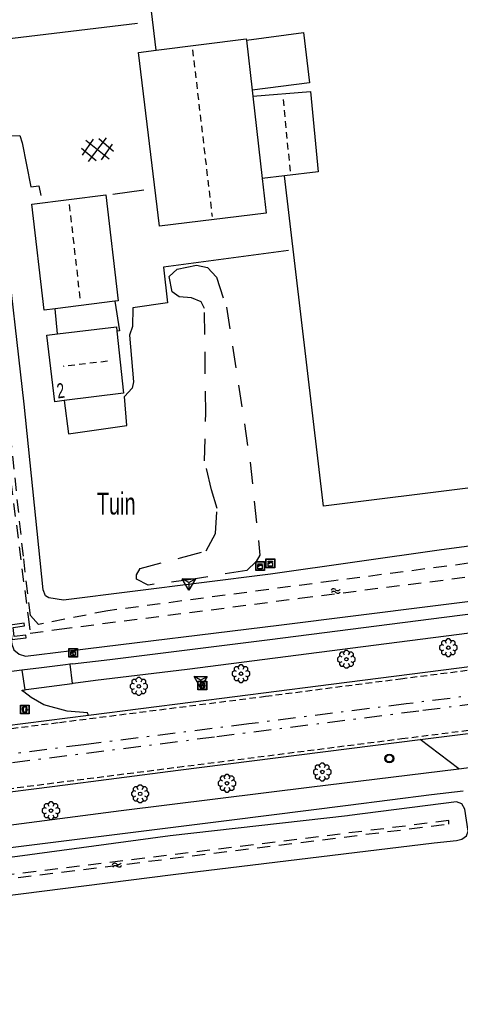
# Model space of a CAD drawing. Extents: x 99796 to 103543, y 406299 to 407646.
# Tile 83 of 85: x 103272 to 103322, y 406748 to 406860. Entities that reach past the tile are written whole.
import ezdxf
from ezdxf.enums import TextEntityAlignment as Align

# ---------------------------------------------------------------- set-up
doc = ezdxf.new("R2010")
doc.units = 0
for name, pattern in [('As', [4.25, 2, -1, 0.25, -1]), ('Cult-sch', [4.5, 2.5, -2]), ('Mi-knt-strp', [1.15, 0.75, -0.4]), ('Noklijn', [1.25, 0.75, -0.5]), ('Slootbodem', [2.5, 1.5, -1])]:
    doc.linetypes.add(name, pattern=pattern)
for name, color, linetype in [('1101', 252, 'CONTINUOUS'), ('1103', 252, 'CONTINUOUS'), ('1104', 252, 'CONTINUOUS'), ('1110', 252, 'CONTINUOUS'), ('1201', 252, 'As'), ('1207', 252, 'Mi-knt-strp'), ('1404', 252, 'CONTINUOUS'), ('1406', 252, 'Slootbodem'), ('1605', 252, 'CONTINUOUS'), ('1701', 252, 'CONTINUOUS'), ('1901', 252, 'Noklijn'), ('2001', 252, 'CONTINUOUS'), ('2010', 252, 'Cult-sch'), ('2401', 252, 'CONTINUOUS'), ('2810', 252, 'CONTINUOUS'), ('2901', 252, 'CONTINUOUS'), ('3301', 252, 'CONTINUOUS'), ('3302', 252, 'CONTINUOUS'), ('3402', 252, 'CONTINUOUS'), ('4411', 252, 'CONTINUOUS'), ('4501', 252, 'CONTINUOUS'), ('4502', 252, 'CONTINUOUS'), ('4601', 252, 'CONTINUOUS')]:
    doc.layers.add(name, color=color, linetype=linetype)

# ---------------------------------------------------------------- blocks, each defined once
blk = doc.blocks.new('IMG-KAST', base_point=(97500.879966, 403507.602474))
at = {"layer": '2810'}
for points in [[(97500.379966, 403508.102474, 0), (97501.379966, 403508.102474, 0), (97501.379966, 403507.102474, 0), (97500.379966, 403507.102474, 0)], [(97500.618198, 403507.866454, 0), (97501.129648, 403507.866454, 0), (97501.129648, 403507.789878, 0), (97500.618198, 403507.789878, 0)], [(97500.618198, 403507.709163, 0), (97501.129648, 403507.709163, 0), (97501.129648, 403507.270405, 0), (97500.618198, 403507.270405, 0)]]:
    blk.add_polyline3d(points, close=True, dxfattribs=at)
for points in [[(97500.416612, 403507.165485, 0), (97500.416612, 403508.044589, 0)], [(97500.438212, 403508.066188, 0), (97501.317777, 403508.066188, 0)], [(97501.339377, 403508.044589, 0), (97501.339377, 403507.165485, 0)], [(97501.317777, 403507.143885, 0), (97500.438212, 403507.143885, 0)]]:
    blk.add_polyline3d(points, dxfattribs=at)
blk.add_circle((97500.703094, 403507.568429), 0.035426, dxfattribs=at)
for centre, start, end in [((97500.438212, 403508.044589), 90, 180), ((97501.317777, 403508.044589), 0, 90), ((97500.438212, 403507.165485), 180, 270), ((97501.317777, 403507.165485), 270, 0)]:
    blk.add_arc(centre, 0.0216, start, end, dxfattribs=at)
blk = doc.blocks.new('100', base_point=(97530.523591, 404577.892233))
at = {"layer": '3302'}
blk.add_polyline3d([(97529.773591, 404578.324233, 0), (97531.273591, 404578.324233, 0), (97530.523591, 404577.024233, 0)], close=True, dxfattribs=at)
for points in [[(97530.523591, 404577.892233, 0), (97529.773591, 404578.324233, 0)], [(97530.523591, 404577.892233, 0), (97531.273591, 404578.324233, 0)], [(97530.523591, 404577.892233, 0), (97530.523591, 404577.024233, 0)]]:
    blk.add_polyline3d(points, dxfattribs=at)
blk = doc.blocks.new('WATERSYMBOOL', base_point=(97503.821083, 403517.176353))
at = {"layer": '4601'}
for points in [[(97503.321083, 403517.326353, 0), (97503.383583, 403517.388853, 0), (97503.508583, 403517.451353, 0), (97503.633583, 403517.451353, 0), (97503.758583, 403517.388853, 0), (97503.821083, 403517.326353, 0), (97503.883583, 403517.263853, 0), (97504.008583, 403517.201353, 0), (97504.133583, 403517.201353, 0), (97504.258583, 403517.263853, 0), (97504.321083, 403517.326353, 0)], [(97503.321083, 403517.026353, 0), (97503.383583, 403517.088853, 0), (97503.508583, 403517.151353, 0), (97503.633583, 403517.151353, 0), (97503.758583, 403517.088853, 0), (97503.821083, 403517.026353, 0), (97503.883583, 403516.963853, 0), (97504.008583, 403516.901353, 0), (97504.133583, 403516.901353, 0), (97504.258583, 403516.963853, 0), (97504.321083, 403517.026353, 0)]]:
    blk.add_polyline3d(points, dxfattribs=at)
blk = doc.blocks.new('GV6', base_point=(97503.821083, 403517.176353))
at = {"layer": '4411'}
for points in [[(97503.821083, 403517.145103, 0), (97503.977333, 403517.270103, 0)], [(97503.821083, 403517.207603, 0), (97503.977333, 403517.082603, 0)], [(97503.883583, 403517.082603, 0), (97504.133583, 403517.270103, 0)], [(97503.883583, 403517.270103, 0), (97504.133583, 403517.082603, 0)], [(97504.039833, 403517.270103, 0), (97504.196083, 403517.145103, 0)], [(97504.039833, 403517.082603, 0), (97504.196083, 403517.207603, 0)]]:
    blk.add_polyline3d(points, dxfattribs=at)
blk = doc.blocks.new('VERKEERSBORD', base_point=(97503.821083, 403507.602474))
at = {"layer": '2401'}
for radius in [0.5, 0.5, 0.4, 0.4]:
    blk.add_circle((97503.821083, 403507.602474), radius, dxfattribs=at)
blk = doc.blocks.new('GASPUT', base_point=(97500.879966, 403507.602474))
at = {"layer": '3301'}
blk.add_polyline3d([(97500.379966, 403508.102474, 0), (97501.379966, 403508.102474, 0), (97501.379966, 403507.102474, 0), (97500.379966, 403507.102474, 0)], close=True, dxfattribs=at)
for points in [[(97500.416612, 403507.165485, 0), (97500.416612, 403508.044589, 0)], [(97500.438212, 403508.066188, 0), (97501.317777, 403508.066188, 0)], [(97501.339377, 403508.044589, 0), (97501.339377, 403507.165485, 0)], [(97501.317777, 403507.143885, 0), (97500.438212, 403507.143885, 0)], [(97501.148938, 403507.502474, 0), (97501.179966, 403507.502474, 0), (97501.179966, 403507.602474, 0), (97500.979966, 403507.602474, 0), (97500.979966, 403507.502474, 0), (97501.049417, 403507.502474, 0)], [(97501.049417, 403507.502474, 0), (97500.979966, 403507.502474, 0), (97500.979966, 403507.602474, 0), (97501.179966, 403507.602474, 0), (97501.179966, 403507.502474, 0), (97501.148938, 403507.502474, 0)], [(97501.050629, 403507.702474, 0), (97501.152878, 403507.702474, 0)], [(97501.152878, 403507.702474, 0), (97501.050629, 403507.702474, 0)]]:
    blk.add_polyline3d(points, dxfattribs=at)
for centre, radius, start, end in [((97500.438212, 403508.044589), 0.0216, 90, 180), ((97501.038654, 403507.618755), 0.450575, 128.409316, 182.433627), ((97501.038654, 403507.618755), 0.450575, 128.409316, 182.433627), ((97501.038654, 403507.618755), 0.350575, 129.825959, 182.965949), ((97501.038654, 403507.618755), 0.350575, 129.825959, 182.965949), ((97500.876627, 403507.760573), 0.241925, 35.854386, 119.166907), ((97500.876627, 403507.760573), 0.241925, 35.854386, 119.166907), ((97500.876627, 403507.760573), 0.141925, 36.833809, 116.128084), ((97500.876627, 403507.760573), 0.141925, 36.833809, 116.128084), ((97500.596723, 403507.595302), 0.466387, 13.284829, 32.465637), ((97500.596723, 403507.595302), 0.466387, 13.284829, 32.465637), ((97500.596723, 403507.595302), 0.566387, 10.907297, 32.818743), ((97500.596723, 403507.595302), 0.566387, 10.907297, 32.818743), ((97501.317777, 403508.044589), 0.0216, 0, 90), ((97500.438212, 403507.165485), 0.0216, 180, 270), ((97501.038953, 403507.589425), 0.450583, 178.703187, 232.733334), ((97501.038953, 403507.589425), 0.450583, 178.703187, 232.733334), ((97501.038953, 403507.589425), 0.350583, 178.170876, 231.316684), ((97501.038953, 403507.589425), 0.350583, 178.170876, 231.316684), ((97500.87978, 403507.444399), 0.241925, 241.975984, 325.288505), ((97500.87978, 403507.444399), 0.241925, 241.975984, 325.288505), ((97500.87978, 403507.444399), 0.141925, 245.014883, 324.324171), ((97500.87978, 403507.444399), 0.141925, 245.014883, 324.324171), ((97500.787106, 403507.522782), 0.263095, 322.227463, 355.573103), ((97500.787106, 403507.522782), 0.263095, 322.227463, 355.573103), ((97500.791261, 403507.520317), 0.358122, 323.368241, 357.144228), ((97500.791261, 403507.520317), 0.358122, 323.368241, 357.144228), ((97501.317777, 403507.165485), 0.0216, 270, 0)]:
    blk.add_arc(centre, radius, start, end, dxfattribs=at)
blk = doc.blocks.new('BOOM', base_point=(97503.821083, 403507.602474))
at = {"layer": '2901'}
for points in [[(97503.321083, 403507.852474, 0), (97503.071083, 403507.977474, 0), (97502.821083, 403507.727474, 0), (97502.821083, 403507.477474, 0), (97503.071083, 403507.227474, 0), (97503.321083, 403507.352474, 0)], [(97503.491578, 403508.39797, 0), (97503.202364, 403508.39797, 0), (97503.025588, 403508.221193, 0), (97503.025588, 403507.931979, 0)], [(97504.071083, 403508.102474, 0), (97504.196083, 403508.352474, 0), (97503.946083, 403508.602474, 0), (97503.696083, 403508.602474, 0), (97503.446083, 403508.352474, 0), (97503.571083, 403508.102474, 0)], [(97504.616578, 403507.931979, 0), (97504.616578, 403508.221193, 0), (97504.439801, 403508.39797, 0), (97504.150588, 403508.39797, 0)], [(97504.321083, 403507.352474, 0), (97504.571083, 403507.227474, 0), (97504.821083, 403507.477474, 0), (97504.821083, 403507.727474, 0), (97504.571083, 403507.977474, 0), (97504.321083, 403507.852474, 0)], [(97503.025588, 403507.27297, 0), (97503.025588, 403506.983756, 0), (97503.202364, 403506.806979, 0), (97503.491578, 403506.806979, 0)], [(97503.571083, 403507.102474, 0), (97503.446083, 403506.852474, 0), (97503.696083, 403506.602474, 0), (97503.946083, 403506.602474, 0), (97504.196083, 403506.852474, 0), (97504.071083, 403507.102474, 0)], [(97504.150588, 403506.806979, 0), (97504.439801, 403506.806979, 0), (97504.616578, 403506.983756, 0), (97504.616578, 403507.27297, 0)]]:
    blk.add_polyline3d(points, dxfattribs=at)
blk.add_circle((97503.821083, 403507.602474), 0.2, dxfattribs=at)
blk.add_circle((97503.821083, 403507.602474), 0.2, dxfattribs=at)
blk = doc.blocks.new('IMG-ELEKTRAKAST', base_point=(97500.879966, 403507.602474))
at = {"layer": '3402'}
for points in [[(97500.379966, 403508.102474, 0), (97501.379966, 403508.102474, 0), (97501.379966, 403507.102474, 0), (97500.379966, 403507.102474, 0)], [(97500.618198, 403507.866454, 0), (97501.129648, 403507.866454, 0), (97501.129648, 403507.789878, 0), (97500.618198, 403507.789878, 0)], [(97500.618198, 403507.709163, 0), (97501.129648, 403507.709163, 0), (97501.129648, 403507.270405, 0), (97500.618198, 403507.270405, 0)]]:
    blk.add_polyline3d(points, close=True, dxfattribs=at)
for points in [[(97500.416612, 403507.165485, 0), (97500.416612, 403508.044589, 0)], [(97500.438212, 403508.066188, 0), (97501.317777, 403508.066188, 0)], [(97501.339377, 403508.044589, 0), (97501.339377, 403507.165485, 0)], [(97501.317777, 403507.143885, 0), (97500.438212, 403507.143885, 0)], [(97500.923771, 403507.690085, 0), (97500.823771, 403507.490085, 0), (97500.923771, 403507.490085, 0), (97500.823771, 403507.290085, 0)]]:
    blk.add_polyline3d(points, dxfattribs=at)
for centre, radius, start, end in [((97500.438212, 403508.044589), 0.0216, 90, 180), ((97501.317777, 403508.044589), 0.0216, 0, 90), ((97500.438212, 403507.165485), 0.0216, 180, 270), ((97500.703094, 403507.568429), 0.035426, 90, 270), ((97500.703094, 403507.568429), 0.035426, 270, 90), ((97501.317777, 403507.165485), 0.0216, 270, 0)]:
    blk.add_arc(centre, radius, start, end, dxfattribs=at)

msp = doc.modelspace()

# ---------------------------------------------------------------- linework, layer by layer
at = {"layer": '1101'}
for points in [[(103362.31872, 406791.049035, 0.517118), (103351.426781, 406789.633967, 0.523869), (103333.18925, 406787.32466, 0.501594), (103321.894915, 406785.878875, 0.486744), (103306.111605, 406783.863865, 0.491695), (103291.834057, 406782.028042, 0.486744), (103279.898, 406780.513, 0.551)], [(103272.282633, 406785.668726, 0.350249), (103272.603077, 406783.44276, 0.448438)], [(103279.898, 406780.513, 0.551), (103263.081056, 406778.361492, 0.521517)], [(103317.757607, 406777.759604, 0.412267), (103328.091563, 406779.076867, 0.421294), (103330.241428, 406779.358499, 0.423842)], [(103268.214227, 406771.432944, 0.509314), (103276.036964, 406772.428714, 0.514794), (103290.128619, 406774.251126, 0.459794), (103312.351839, 406777.070798, 0.407544), (103317.757607, 406777.759604, 0.412267)]]:
    msp.add_polyline3d(points, dxfattribs=at)
at = {"layer": '1103'}
msp.add_polyline3d([(103277.763, 406786.372, 0.347), (103278.034, 406784.156, 0.418)], dxfattribs=at)
at = {"layer": '1104'}
for points in [[(103278.076, 406786.399, 0.358), (103282.331527, 406786.911379, 0.36025), (103300.59445, 406789.193265, 0.474644), (103320.48601, 406791.742481, 0.467219), (103338.407264, 406794.019751, 0.410294), (103340.77065, 406794.315086, 0.408535)], [(103280.675, 406784.535, 0.39), (103291.160525, 406785.800643, 0.439994), (103311.264054, 406788.384877, 0.392969), (103328.732313, 406790.629365, 0.385544), (103347.362117, 406792.980395, 0.395444), (103361.838432, 406794.785199, 0.399674)], [(103277.763, 406786.372, 0.347), (103277.272, 406786.3, 0.353), (103274.518, 406785.949, 0.345), (103272.282633, 406785.668726, 0.350249)], [(103278.076, 406786.399, 0.358), (103277.763, 406786.372, 0.347)], [(103272.282633, 406785.668726, 0.350249), (103270.259, 406785.415, 0.355), (103269.822, 406785.388, 0.363)], [(103272.603077, 406783.44276, 0.448438), (103272.758, 406783.469, 0.447), (103278.034, 406784.156, 0.418)], [(103278.034, 406784.156, 0.418), (103278.136, 406784.214, 0.422), (103280.675, 406784.535, 0.39)], [(103272.327, 406783.396, 0.451), (103272.603077, 406783.44276, 0.448438)], [(103322.176547, 406774.429567, 0.457174), (103326.468081, 406774.972715, 0.459674)], [(103268.701495, 406767.727025, 0.273837), (103283.632086, 406769.645922, 0.265), (103305.365429, 406772.362776, 0.464744), (103316.287235, 406773.684509, 0.453744), (103322.176547, 406774.429567, 0.457174)], [(103322.664932, 406771.878861, 0.377643), (103319.055126, 406771.431454, 0.379494), (103309.528056, 406770.226119, 0.381761)], [(103309.528056, 406770.226119, 0.381761), (103295.937837, 406768.506728, 0.384994), (103274.624706, 406765.83942, 0.382988), (103266.725973, 406764.850728, 0.382244), (103264.844341, 406764.604545, 0.385366)]]:
    msp.add_polyline3d(points, dxfattribs=at)
at = {"layer": '1110'}
for points in [[(103262.285055, 406856.929101, -0.187), (103266.39405, 406857.29418, -0.076), (103285.467164, 406859.594174, 0.04)], [(103264.482976, 406845.68096, -0.049), (103265.536115, 406846.085154, -0.058), (103269.592957, 406846.687906, -0.007), (103272.028179, 406846.750118, 0.196), (103272.309066, 406845.904105, 0.196), (103273.295895, 406840.905883, 0.172), (103274.201886, 406841.000878, 0.202), (103274.448872, 406839.904897, 0.199)], [(103302.704827, 406833.612882, -0.088), (103288.452984, 406831.717827, 0.058), (103288.91194, 406827.627085, 0.055), (103284.947113, 406827.060841, 0.247), (103284.893841, 406824.925132, 0.244), (103284.571976, 406823.930107, 0.235), (103285.030932, 406818.608158, 0.211), (103284.874842, 406817.892157, 0.226), (103284.004987, 406816.957109, 0.277)], [(103277.103887, 406816.482134, 0.28), (103277.607174, 406812.693887, 0.292), (103284.260915, 406813.627817, 0.241), (103284.004987, 406816.957109, 0.277)], [(103279.898, 406780.513, 0.551), (103279.772, 406780.822, 0.58), (103277.447, 406780.982, 0.547), (103274.767, 406781.727, 0.509), (103273.34, 406782.555, 0.501), (103272.508, 406783.197, 0.446), (103272.326, 406783.313, 0.453), (103272.327, 406783.396, 0.451)], [(103322.176547, 406774.429567, 0.457174), (103317.757607, 406777.759604, 0.412267)]]:
    msp.add_polyline3d(points, dxfattribs=at)
at = {"layer": '1201'}
for points in [[(103073.101402, 406750.553064, 0.59812), (103100.323216, 406753.639095, 0.606919), (103117.272169, 406755.628772, 0.620119), (103144.439221, 406758.968495, 0.611319), (103164.462161, 406761.545249, 0.611319), (103167.936117, 406761.992313, 0.611319), (103194.238902, 406765.332408, 0.613519), (103216.690854, 406768.199764, 0.611319), (103242.219896, 406771.459021, 0.580519), (103263.618716, 406774.166726, 0.536824), (103267.000154, 406774.594598, 0.52992), (103294.529305, 406778.107174, 0.492519), (103318.070159, 406781.106778, 0.52992), (103344.757394, 406784.525104, 0.494719), (103362.857193, 406786.860256, 0.521821), (103371.755318, 406788.00825, 0.535144), (103386.065275, 406789.854877, 0.573644), (103407.503949, 406792.556085, 0.544769), (103427.241282, 406794.992797, 0.43642), (103462.105682, 406799.042881, 0.516158), (103476.29963, 406800.691746, 0.54862), (103512.098179, 406804.77541, 0.53102), (103532.201861, 406807.068386, 0.536309)], [(103329.59509, 406783.526354, 0.615719), (103316.168771, 406781.834327, 0.644319), (103298.209519, 406779.544391, 0.657519), (103279.337943, 406777.167283, 0.657519), (103263.498287, 406775.106299, 0.657519), (103258.337364, 406774.434783, 0.657519), (103235.6686, 406771.594621, 0.626719), (103219.985501, 406769.577749, 0.631119), (103203.163207, 406767.426394, 0.580519), (103183.643431, 406764.918901, 0.615719), (103167.68466, 406762.901284, 0.611319), (103164.343964, 406762.475031, 0.610046), (103150.362433, 406760.691069, 0.604719), (103128.636167, 406757.969, 0.593719), (103109.492273, 406755.660437, 0.578319), (103093.706728, 406753.836908, 0.569519)]]:
    msp.add_polyline3d(points, dxfattribs=at)
at = {"layer": '1207'}
for points in [[(103087.070868, 406755.976714, 0.551919), (103109.947876, 406758.658551, 0.639919), (103122.188807, 406760.149785, 0.617919), (103140.439377, 406762.389057, 0.593169), (103163.339854, 406765.291058, 0.606919), (103163.975631, 406765.372492, 0.605858), (103179.816068, 406767.401435, 0.57942), (103199.117915, 406769.819893, 0.584919), (103220.49363, 406772.571765, 0.576669), (103238.262148, 406774.835251, 0.568419), (103258.090378, 406777.38037, 0.535419), (103263.125182, 406778.017226, 0.536917), (103276.582719, 406779.71948, 0.540919), (103300.108672, 406782.706417, 0.571169), (103315.512747, 406784.704663, 0.560169), (103333.923132, 406787.051223, 0.524419)], [(103072.480396, 406747.518815, 0.544494), (103095.896081, 406750.167869, 0.554394), (103123.828307, 406753.498279, 0.497469), (103143.713907, 406755.965911, 0.522219), (103164.831028, 406758.643593, 0.4919), (103171.294839, 406759.463214, 0.482619), (103189.299167, 406761.744954, 0.475194), (103215.379179, 406765.067168, 0.485094), (103239.271329, 406768.124886, 0.472719), (103263.988203, 406771.284034, 0.485134), (103267.193497, 406771.693714, 0.486744), (103290.076465, 406774.610616, 0.484544), (103315.648721, 406777.861305, 0.504344), (103340.004296, 406780.969314, 0.510944)]]:
    msp.add_polyline3d(points, dxfattribs=at)
at = {"layer": '1404'}
for points in [[(103340.208814, 406802.105867, -0.31), (103320.180909, 406799.422167, -0.298), (103300.677151, 406796.649061, -0.4), (103277.033851, 406793.687828, -0.34), (103275.354118, 406793.928854, -0.337), (103274.993137, 406794.170998, -0.334), (103274.726034, 406794.854962, -0.334), (103272.551955, 406816.083901, -0.019), (103270.304114, 406835.849174, -0.013), (103269.397006, 406844.399832, -0.037), (103268.818096, 406845.663078, -0.046), (103268.112154, 406846.160032, -0.052), (103266.553865, 406845.892184, -0.043), (103264.671103, 406844.773107, 0.061), (103264.373825, 406844.43187, 0.064), (103265.057043, 406834.842973, 0.157), (103268.824057, 406805.941053, 0.094), (103270.774991, 406791.420244, 0.088965), (103270.994411, 406789.786704, 0.088399), (103271.14901, 406788.637079, 0.088), (103271.353901, 406787.991859, 0.088), (103271.961869, 406787.506826, 0.088), (103272.706182, 406787.268035, 0.082)], [(103272.706182, 406787.268035, 0.082), (103274.239569, 406787.461308, 0.072392), (103277.972997, 406787.931882, 0.049), (103301.617042, 406790.810041, -0.004), (103327.988, 406794.13002, -0.07), (103340.612318, 406795.691774, -0.048339)], [(103321.905779, 406770.659642, 0.3421), (103309.671134, 406769.079326, 0.054362)], [(103319.345326, 406765.96906, 0.056369), (103321.894915, 406766.242497, 0.128144), (103322.502882, 406766.390763, 0.190019), (103323.042677, 406766.749509, 0.244469), (103323.214785, 406767.284088, 0.289019), (103322.850079, 406769.821383, 0.321194), (103322.518268, 406770.40597, 0.34606), (103321.905779, 406770.659642, 0.3421)], [(103309.671134, 406769.079326, 0.054362), (103309.443132, 406769.049876, 0.049), (103289.227099, 406766.755097, 0.049), (103271.790133, 406764.401086, 0.07), (103250.343912, 406761.659715, 0.127)], [(103250.343912, 406761.659715, 0.127), (103249.948011, 406761.072166, 0.085), (103249.61795, 406760.343127, 0.019), (103249.749825, 406759.069078, 0.001), (103250.072063, 406758.214869, -0.1), (103250.887901, 406757.61696, -0.136), (103251.857967, 406757.507064, -0.211), (103264.626027, 406759.181954, -0.265), (103289.537043, 406762.33504, -0.265), (103319.345326, 406765.96906, 0.056369)]]:
    msp.add_polyline3d(points, dxfattribs=at)
at = {"layer": '1406'}
msp.add_polyline3d([(103348.049, 406801.122, -1.77), (103307.891, 406795.883, -1.79), (103282.084, 406792.47, -1.613), (103274.164, 406790.894, -2.082), (103273.245, 406791.926, -1.971), (103272.447, 406798.71, -1.56), (103269.899, 406822.612, -1.343), (103267.43, 406844.854, -1.562), (103266.454, 406844.666, -1.638), (103269.124, 406822.075, -1.328), (103272.981988, 406791.781746, -2.006938), (103273.221, 406789.905, -2.049), (103276.526, 406790.363, -1.798), (103303.994, 406793.89, -1.734), (103339.108, 406798.378, -1.777)], dxfattribs=at)
msp.add_polyline3d([(103251.928, 406759.96, -1.837), (103252.011, 406759.535, -1.865), (103321.01, 406768.109, -1.684), (103321.036, 406768.496, -1.641)], close=True, dxfattribs=at)
at = {"layer": '1605'}
msp.add_polyline3d([(103272.772864, 406789.374687, -1.377281), (103272.737102, 406789.672338, -1.35), (103271.385939, 406789.51066, -1.35), (103271.27865, 406790.559329, -1.35), (103272.594423, 406790.747084, -1.35), (103272.551955, 406791.04399, -1.418881), (103270.951197, 406790.815629, 0.158719), (103271.118463, 406789.176502, 0.309119)], close=True, dxfattribs=at)
at = {"layer": '1701'}
for points in [[(103287.625597, 406856.49436, 3.399312), (103281.690092, 406906.187125, 3.241), (103357.963176, 406915.641912, 3.247), (103418.20112, 406923.32495, 3.265), (103446.973027, 406926.863976, 3.241), (103459.418104, 406823.433899, 3.247), (103341.815905, 406808.777116, 3.214), (103306.732983, 406804.430075, 3.214), (103302.245126, 406842.139326, 3.156271)], [(103297.90628, 406857.635416, 4.31766), (103304.41399, 406858.501174, 2.914), (103305.131854, 406852.751933, 2.902), (103298.557089, 406851.937957, 4.304784)], [(103287.625597, 406856.49436, 3.399312), (103297.889144, 406857.785918, 4.318), (103297.90628, 406857.635416, 4.31766)], [(103297.90628, 406857.635416, 4.31766), (103298.557089, 406851.937957, 4.304784)], [(103287.976147, 406836.38487, 4.372), (103285.58004, 406856.236942, 4.375), (103287.625597, 406856.49436, 3.399312)], [(103298.557089, 406851.937957, 4.304784), (103298.635692, 406851.251386, 4.303233)], [(103298.635692, 406851.251386, 4.303233), (103305.229084, 406851.778887, 2.857), (103306.094841, 406842.591949, 2.86), (103302.245126, 406842.139326, 3.156271)], [(103298.635692, 406851.251386, 4.303233), (103299.712, 406841.841, 4.282)], [(103298.637, 406851.251, 2.847), (103298.635692, 406851.251386, 4.303233)], [(103299.712, 406841.841, 4.282), (103300.164179, 406837.873124, 4.273), (103287.976147, 406836.38487, 4.372)], [(103299.712, 406841.841, 4.282), (103299.710811, 406841.841303, 2.86)], [(103302.245126, 406842.139326, 3.156271), (103299.712, 406841.841, 4.282)], [(103273.397968, 406838.899069, 3.97), (103281.868161, 406839.964129, 3.955)], [(103276.065648, 406826.971807, 2.956), (103274.825127, 406826.817952, 3.955), (103273.397968, 406838.899069, 3.97)], [(103281.868161, 406839.964129, 3.955), (103283.269987, 406827.865131, 3.955), (103282.905654, 406827.819683, 3.100545)], [(103282.905654, 406827.819683, 3.100545), (103276.065648, 406826.971807, 2.956)], [(103282.905654, 406827.819683, 3.100545), (103283.414901, 406824.424826, 3.232), (103283.123956, 406824.396886, 3.234826)], [(103276.360691, 406824.107059, 2.956), (103276.065648, 406826.971807, 2.956)], [(103276.360691, 406824.107059, 2.956), (103283.068077, 406824.915819, 5.69198), (103283.123956, 406824.396886, 3.234826)], [(103283.123956, 406824.396886, 3.234826), (103283.885033, 406817.32703, 5.70398), (103277.103887, 406816.482134, 0.28)], [(103275.142149, 406823.95991, 5.68898), (103276.360691, 406824.107059, 2.956)], [(103277.103887, 406816.482134, 0.28), (103276.035846, 406816.332005, 5.701082), (103275.142149, 406823.95991, 5.68898)]]:
    msp.add_polyline3d(points, dxfattribs=at)
at = {"layer": '1901'}
for points in [[(103291.764022, 406856.553965, 8.113), (103293.989883, 406837.511026, 8.089)], [(103302.939893, 406842.663847, 4.36), (103302.135975, 406850.901954, 4.375)], [(103277.68317, 406838.853993, 6.775), (103278.946043, 406827.795096, 6.733)], [(103282.042132, 406820.965894, 8.11), (103276.989893, 406820.382886, 8.053)]]:
    msp.add_polyline3d(points, dxfattribs=at)
at = {"layer": '2001'}
msp.add_polyline3d([(103282.653079, 406840.046086, 2.884), (103286.214829, 406840.534099, 2.932)], dxfattribs=at)
at = {"layer": '2010'}
msp.add_polyline3d([(103293.273137, 406815.04082, -0.115), (103293.133066, 406827.003844, -0.1), (103292.750851, 406827.761941, -0.076), (103291.654126, 406828.192957, -0.049), (103290.232182, 406828.343086, 0.01), (103289.443911, 406828.882136, 0.07), (103289.104165, 406830.652021, 0.07), (103289.998979, 406831.483133, 0.07), (103292.217017, 406831.933148, -0.031), (103293.463127, 406831.657849, -0.097), (103294.493915, 406830.580868, -0.1), (103295.630128, 406827.145033, -0.106), (103298.34512, 406809.456982, -0.277), (103299.460099, 406798.806004, -0.274), (103299.020142, 406798.082926, -0.274), (103297.956944, 406797.068156, -0.274), (103291.835175, 406796.082072, -0.274), (103286.689059, 406795.399971, -0.265), (103285.346092, 406796.063818, -0.253), (103285.368816, 406796.557047, -0.253), (103285.77897, 406797.308065, -0.244), (103290.386037, 406798.503883, -0.193), (103293.320821, 406799.32084, -0.166), (103294.39892, 406801.287048, -0.235), (103294.566185, 406804.143973, -0.205), (103293.942944, 406806.281917, -0.193), (103293.11891, 406809.601896, -0.181)], close=True, dxfattribs=at)

# ---------------------------------------------------------------- block references
at = {"layer": '2401'}
msp.add_blockref('VERKEERSBORD', (103314.233042, 406775.597479, 0.405), dxfattribs=at)
at = {"layer": '2810'}
for p in [(103300.645859, 406797.885858, 0.697), (103299.480961, 406797.577031, 0.634)]:
    msp.add_blockref('IMG-KAST', p, dxfattribs=at)
at = {"layer": '2901'}
for p in [(103320.965827, 406788.253002, 0.289), (103309.332863, 406786.932014, 0.289), (103297.293843, 406785.282083, 0.286), (103285.628841, 406783.832945, 0.292), (103306.576894, 406774.054058, 0.367), (103295.703144, 406772.76399, 0.37), (103285.777108, 406771.562956, 0.364), (103275.605948, 406769.638844, 0.394894)]:
    msp.add_blockref('BOOM', p, dxfattribs=at)
at = {"layer": '3301'}
for p in [(103292.878, 406783.941, 0.488), (103272.613, 406781.201, 0.509)]:
    msp.add_blockref('GASPUT', p, dxfattribs=at)
at = {"layer": '3302'}
for p in [(103291.342, 406795.687, -0.258), (103292.690541, 406784.534826, 0.455)]:
    msp.add_blockref('100', p, dxfattribs=at)
at = {"layer": '3402'}
msp.add_blockref('IMG-ELEKTRAKAST', (103278.123871, 406787.672229, 0.444669), dxfattribs=at)
at = {"layer": '4411', "xscale": 9.5, "yscale": 13, "zscale": 9.5, "rotation": 7.337001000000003}
msp.add_blockref('GV6', (103279.144973, 406844.916903, -0.941), dxfattribs=at)
at = {"layer": '4601'}
for p, rotation in [((103308.106125, 406794.708185, -0.145), 182.583309), ((103283.122093, 406763.407923, -0.145), 190.977256)]:
    msp.add_blockref('WATERSYMBOOL', p, dxfattribs=dict(at, rotation=rotation))

# ---------------------------------------------------------------- texts
at = {"layer": '4501', "width": 0.68}
msp.add_text('Tuin', height=2.5, dxfattribs=at).set_placement((103283.046842, 406804.761999, -0.07), align=Align.MIDDLE)
at = {"layer": '4502', "width": 0.68}
msp.add_text('2', height=1.7, rotation=7.310959, dxfattribs=at).set_placement((103276.701183, 406817.623936, -0.07), align=Align.MIDDLE)

doc.saveas('drawing.dxf')
